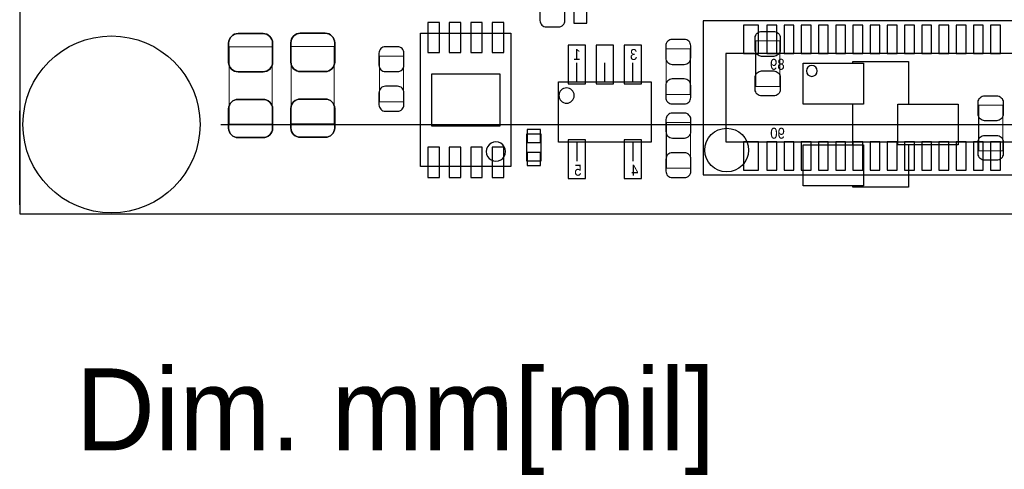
# Model space of a CAD drawing. Extents: x -11.4 to 75.8, y -7.3 to 45.
# Tile 2 of 13: x 6 to 28.9, y -5.9 to 4.5. Entities that reach past the tile are written whole.
import ezdxf
from ezdxf.enums import TextEntityAlignment as Align

# ---------------------------------------------------------------- set-up
doc = ezdxf.new("R2010")
doc.units = 0
for name, color, linetype in [('BG_DIMENSION', 1, 'CONTINUOUS'), ('BG_OUTLINE', 3, 'CONTINUOUS'), ('PG_ASSEMBLY_BOTTOM', 40, 'CONTINUOUS'), ('PG_ASSEMBLY_TOP', 43, 'CONTINUOUS'), ('PIN_BOTTOM', 2, 'CONTINUOUS'), ('PIN_TOP', 171, 'CONTINUOUS')]:
    doc.layers.add(name, color=color, linetype=linetype)

msp = doc.modelspace()

# ---------------------------------------------------------------- linework, layer by layer
at = {"layer": 'BG_DIMENSION'}
msp.add_lwpolyline([(10.705592, 2.0828), (68.806568, 2.0828)], dxfattribs=at)
at = {"layer": 'BG_OUTLINE'}
msp.add_lwpolyline([(6.031992, 30.1117), (6.031992, 0), (61.210952, 0), (61.210952, 30.1117)], close=True, dxfattribs=at)
msp.add_lwpolyline([(6.031992, 30.1117), (6.031992, 0), (61.210952, 0), (61.210952, 30.1117)], close=True, dxfattribs=at)
msp.add_lwpolyline([(6.031992, 0.20828), (6.031992, 2.400554)], dxfattribs=at)
at = {"layer": 'PG_ASSEMBLY_BOTTOM'}
for points in [[(42.71137, 4.49326), (21.91512, 4.49326), (21.91512, 0.91186), (42.71137, 0.91186), (42.71137, 4.49326)], [(17.4498, 1.10236), (15.35176, 1.10236), (15.35176, 4.20116), (17.4498, 4.20116), (17.4498, 1.10236)], [(42.181272, 3.73126), (22.445472, 3.73126), (22.445472, 1.67386), (42.181272, 1.67386), (42.181272, 3.73126)], [(18.98142, 3.058922), (18.98142, 3.516122)], [(19.63166, 3.058922), (19.63166, 3.516122)], [(20.2819, 3.058922), (20.2819, 3.516122)], [(18.556478, 3.073146), (20.706588, 3.073146), (20.706588, 1.673098), (18.556478, 1.673098), (18.556478, 3.073146)], [(18.98142, 1.687322), (18.98142, 1.230122)], [(20.2819, 1.687322), (20.2819, 1.230122)]]:
    msp.add_lwpolyline(points, dxfattribs=at)
at = {"layer": 'PG_ASSEMBLY_BOTTOM', "const_width": 0.024892}
for points in [[(11.898884, 3.884422), (10.898632, 3.884422), (10.898632, 2.084578), (11.898884, 2.084578), (11.898884, 3.884422)], [(13.344144, 3.891788), (12.343892, 3.891788), (12.343892, 2.091944), (13.344144, 2.091944), (13.344144, 3.891788)], [(14.952218, 3.669538), (14.392402, 3.669538), (14.392402, 2.609342), (14.952218, 2.609342), (14.952218, 3.669538)], [(21.059394, 2.779014), (21.61921, 2.779014), (21.61921, 3.83921), (21.059394, 3.83921), (21.059394, 2.779014)], [(21.622004, 2.124456), (21.062188, 2.124456), (21.062188, 1.06426), (21.622004, 1.06426), (21.622004, 2.124456)]]:
    msp.add_lwpolyline(points, dxfattribs=at)
at = {"layer": 'PG_ASSEMBLY_BOTTOM'}
msp.add_lwpolyline([(18.92046, 2.754122, 1), (18.56486, 2.754122, 1), (18.92046, 2.754122)], format="xyb", dxfattribs=at)
msp.add_lwpolyline([(18.1483, 1.23063), (17.8181, 1.23063), (17.8181, 1.86055), (18.1483, 1.86055)], close=True, dxfattribs=at)
msp.add_lwpolyline([(17.325594, 1.451864, 1), (16.875966, 1.451656, 1)], format="xyb", close=True, dxfattribs=at)
at = {"layer": 'PG_ASSEMBLY_TOP', "const_width": 0.024892}
for points in [[(10.898632, 3.884422), (11.898884, 3.884422), (11.898884, 2.084578), (10.898632, 2.084578), (10.898632, 3.884422)], [(12.343892, 3.891788), (13.344144, 3.891788), (13.344144, 2.091944), (12.343892, 2.091944), (12.343892, 3.891788)], [(23.137622, 4.025138), (23.697438, 4.025138), (23.697438, 2.964942), (23.137622, 2.964942), (23.137622, 4.025138)], [(28.320492, 2.527808), (28.880308, 2.527808), (28.880308, 1.467612), (28.320492, 1.467612), (28.320492, 2.527808)]]:
    msp.add_lwpolyline(points, dxfattribs=at)
at = {"layer": 'PG_ASSEMBLY_TOP'}
msp.add_lwpolyline([(26.693876, 3.541522), (26.693876, 2.55651), (27.843988, 2.55651), (27.843988, 1.60655), (26.693876, 1.60655), (26.693876, 0.621538), (25.393904, 0.621538), (25.393904, 0.65659), (24.243792, 0.65659), (24.243792, 1.60655), (25.393904, 1.60655), (25.393904, 2.55651), (24.243792, 2.55651), (24.243792, 3.50647), (25.393904, 3.50647), (25.393904, 3.541522)], close=True, dxfattribs=at)
msp.add_lwpolyline([(24.57069, 3.32613, 1), (24.31669, 3.32613, 1), (24.57069, 3.32613)], format="xyb", dxfattribs=at)
at = {"layer": 'PIN_BOTTOM'}
for points in [[(18.703798, 4.497832), (18.703798, 4.77774, 0.414846), (18.553684, 4.927854), (18.273776, 4.927854, 0.414846), (18.123662, 4.77774), (18.123662, 4.497832, 0.414846), (18.273776, 4.347718), (18.553684, 4.347718, 0.414846)], [(10.888726, 3.974592), (10.888726, 3.524504, 0.414414), (11.10869, 3.30454), (11.688826, 3.30454, 0.414414), (11.90879, 3.524504), (11.90879, 3.974592, 0.414414), (11.688826, 4.194556), (11.10869, 4.194556, 0.414414)], [(12.333986, 3.981958), (12.333986, 3.53187, 0.414414), (12.55395, 3.311906), (13.134086, 3.311906, 0.414414), (13.35405, 3.53187), (13.35405, 3.981958, 0.414414), (13.134086, 4.201922), (12.55395, 4.201922, 0.414414)], [(21.049234, 3.90906), (21.049234, 3.629152, 0.414846), (21.199348, 3.479038), (21.479256, 3.479038, 0.414846), (21.62937, 3.629152), (21.62937, 3.90906, 0.414846), (21.479256, 4.059174), (21.199348, 4.059174, 0.414846)], [(14.382242, 3.739388), (14.382242, 3.45948, 0.414846), (14.532356, 3.309366), (14.812264, 3.309366, 0.414846), (14.962378, 3.45948), (14.962378, 3.739388, 0.414846), (14.812264, 3.889502), (14.532356, 3.889502, 0.414846)], [(21.62937, 2.709164), (21.62937, 2.989072, 0.414846), (21.479256, 3.139186), (21.199348, 3.139186, 0.414846), (21.049234, 2.989072), (21.049234, 2.709164, 0.414846), (21.199348, 2.55905), (21.479256, 2.55905, 0.414846)], [(14.962378, 2.539492), (14.962378, 2.8194, 0.414846), (14.812264, 2.969514), (14.532356, 2.969514, 0.414846), (14.382242, 2.8194), (14.382242, 2.539492, 0.414846), (14.532356, 2.389378), (14.812264, 2.389378, 0.414846)], [(11.90879, 1.994408), (11.90879, 2.444496, 0.414414), (11.688826, 2.66446), (11.10869, 2.66446, 0.414414), (10.888726, 2.444496), (10.888726, 1.994408, 0.414414), (11.10869, 1.774444), (11.688826, 1.774444, 0.414414)], [(13.35405, 2.001774), (13.35405, 2.451862, 0.414414), (13.134086, 2.671826), (12.55395, 2.671826, 0.414414), (12.333986, 2.451862), (12.333986, 2.001774, 0.414414), (12.55395, 1.78181), (13.134086, 1.78181, 0.414414)], [(21.052028, 2.194306), (21.052028, 1.914398, 0.414846), (21.202142, 1.764284), (21.48205, 1.764284, 0.414846), (21.632164, 1.914398), (21.632164, 2.194306, 0.414846), (21.48205, 2.34442), (21.202142, 2.34442, 0.414846)], [(21.632164, 0.99441), (21.632164, 1.274318, 0.414846), (21.48205, 1.424432), (21.202142, 1.424432, 0.414846), (21.052028, 1.274318), (21.052028, 0.99441, 0.414846), (21.202142, 0.844296), (21.48205, 0.844296, 0.414846)]]:
    msp.add_lwpolyline(points, format="xyb", close=True, dxfattribs=at)
for points in [[(18.9103, 4.437126), (19.2151, 4.437126), (19.2151, 4.741926), (18.9103, 4.741926)], [(15.51686, 3.75158), (15.7861, 3.75158), (15.7861, 4.45262), (15.51686, 4.45262)], [(16.01724, 3.75158), (16.28648, 3.75158), (16.28648, 4.45262), (16.01724, 4.45262)], [(16.51508, 3.75158), (16.78432, 3.75158), (16.78432, 4.45262), (16.51508, 4.45262)], [(17.01546, 3.75158), (17.2847, 3.75158), (17.2847, 4.45262), (17.01546, 4.45262)], [(23.207472, 3.72745), (23.207472, 4.38785), (22.851872, 4.38785), (22.851872, 3.72745)], [(23.626572, 3.72745), (23.626572, 4.38785), (23.397972, 4.38785), (23.397972, 3.72745)], [(24.026622, 3.72745), (24.026622, 4.38785), (23.798022, 4.38785), (23.798022, 3.72745)], [(24.426672, 3.72745), (24.426672, 4.38785), (24.198072, 4.38785), (24.198072, 3.72745)], [(24.826722, 3.72745), (24.826722, 4.38785), (24.598122, 4.38785), (24.598122, 3.72745)], [(25.226772, 3.72745), (25.226772, 4.38785), (24.998172, 4.38785), (24.998172, 3.72745)], [(25.626822, 3.72745), (25.626822, 4.38785), (25.398222, 4.38785), (25.398222, 3.72745)], [(26.026872, 3.72745), (26.026872, 4.38785), (25.798272, 4.38785), (25.798272, 3.72745)], [(26.426922, 3.72745), (26.426922, 4.38785), (26.198322, 4.38785), (26.198322, 3.72745)], [(26.826972, 3.72745), (26.826972, 4.38785), (26.598372, 4.38785), (26.598372, 3.72745)], [(27.227022, 3.72745), (27.227022, 4.38785), (26.998422, 4.38785), (26.998422, 3.72745)], [(27.627072, 3.72745), (27.627072, 4.38785), (27.398472, 4.38785), (27.398472, 3.72745)], [(28.027122, 3.72745), (28.027122, 4.38785), (27.798522, 4.38785), (27.798522, 3.72745)], [(28.427172, 3.72745), (28.427172, 4.38785), (28.198572, 4.38785), (28.198572, 3.72745)], [(28.827222, 3.72745), (28.827222, 4.38785), (28.598622, 4.38785), (28.598622, 3.72745)], [(18.781395, 3.922903), (18.781395, 3.022981), (19.181445, 3.022981), (19.181445, 3.922903)], [(19.431635, 3.922903), (19.431635, 3.022981), (19.831685, 3.022981), (19.831685, 3.922903)], [(20.081875, 3.922903), (20.081875, 3.022981), (20.481925, 3.022981), (20.481925, 3.922903)], [(15.60068, 3.2512), (15.60068, 2.05232), (17.20088, 2.05232), (17.20088, 3.2512)], [(17.8308, 1.660144), (18.1356, 1.660144), (18.1356, 1.964944), (17.8308, 1.964944)], [(18.781395, 1.723263), (18.781395, 0.823341), (19.181445, 0.823341), (19.181445, 1.723263)], [(20.081875, 1.723263), (20.081875, 0.823341), (20.481925, 0.823341), (20.481925, 1.723263)], [(23.207472, 1.01727), (23.207472, 1.67767), (22.851872, 1.67767), (22.851872, 1.01727)], [(23.626572, 1.01727), (23.626572, 1.67767), (23.397972, 1.67767), (23.397972, 1.01727)], [(24.026622, 1.01727), (24.026622, 1.67767), (23.798022, 1.67767), (23.798022, 1.01727)], [(24.426672, 1.01727), (24.426672, 1.67767), (24.198072, 1.67767), (24.198072, 1.01727)], [(24.826722, 1.01727), (24.826722, 1.67767), (24.598122, 1.67767), (24.598122, 1.01727)], [(25.226772, 1.01727), (25.226772, 1.67767), (24.998172, 1.67767), (24.998172, 1.01727)], [(25.626822, 1.01727), (25.626822, 1.67767), (25.398222, 1.67767), (25.398222, 1.01727)], [(26.026872, 1.01727), (26.026872, 1.67767), (25.798272, 1.67767), (25.798272, 1.01727)], [(26.426922, 1.01727), (26.426922, 1.67767), (26.198322, 1.67767), (26.198322, 1.01727)], [(26.826972, 1.01727), (26.826972, 1.67767), (26.598372, 1.67767), (26.598372, 1.01727)], [(27.227022, 1.01727), (27.227022, 1.67767), (26.998422, 1.67767), (26.998422, 1.01727)], [(27.627072, 1.01727), (27.627072, 1.67767), (27.398472, 1.67767), (27.398472, 1.01727)], [(28.027122, 1.01727), (28.027122, 1.67767), (27.798522, 1.67767), (27.798522, 1.01727)], [(28.427172, 1.01727), (28.427172, 1.67767), (28.198572, 1.67767), (28.198572, 1.01727)], [(28.827222, 1.01727), (28.827222, 1.67767), (28.598622, 1.67767), (28.598622, 1.01727)], [(15.51686, 0.8509), (15.7861, 0.8509), (15.7861, 1.55194), (15.51686, 1.55194)], [(16.01724, 0.8509), (16.28648, 0.8509), (16.28648, 1.55194), (16.01724, 1.55194)], [(16.51508, 0.8509), (16.78432, 0.8509), (16.78432, 1.55194), (16.51508, 1.55194)], [(17.01546, 0.8509), (17.2847, 0.8509), (17.2847, 1.55194), (17.01546, 1.55194)], [(17.8308, 1.126236), (18.1356, 1.126236), (18.1356, 1.431036), (17.8308, 1.431036)]]:
    msp.add_lwpolyline(points, close=True, dxfattribs=at)
msp.add_circle((8.165592, 2.0828), 2.0574, dxfattribs=at)
at = {"layer": 'PIN_TOP'}
for points in [[(11.90879, 3.974592), (11.90879, 3.524504, -0.414414), (11.688826, 3.30454), (11.10869, 3.30454, -0.414414), (10.888726, 3.524504), (10.888726, 3.974592, -0.414414), (11.10869, 4.194556), (11.688826, 4.194556, -0.414414)], [(13.35405, 3.981958), (13.35405, 3.53187, -0.414414), (13.134086, 3.311906), (12.55395, 3.311906, -0.414414), (12.333986, 3.53187), (12.333986, 3.981958, -0.414414), (12.55395, 4.201922), (13.134086, 4.201922, -0.414414)], [(23.707598, 4.094988), (23.707598, 3.81508, -0.414846), (23.557484, 3.664966), (23.277576, 3.664966, -0.414846), (23.127462, 3.81508), (23.127462, 4.094988, -0.414846), (23.277576, 4.245102), (23.557484, 4.245102, -0.414846)], [(23.127462, 2.895092), (23.127462, 3.175, -0.414846), (23.277576, 3.325114), (23.557484, 3.325114, -0.414846), (23.707598, 3.175), (23.707598, 2.895092, -0.414846), (23.557484, 2.744978), (23.277576, 2.744978, -0.414846)], [(28.890468, 2.597658), (28.890468, 2.31775, -0.414846), (28.740354, 2.167636), (28.460446, 2.167636, -0.414846), (28.310332, 2.31775), (28.310332, 2.597658, -0.414846), (28.460446, 2.747772), (28.740354, 2.747772, -0.414846)], [(10.888726, 1.994408), (10.888726, 2.444496, -0.414414), (11.10869, 2.66446), (11.688826, 2.66446, -0.414414), (11.90879, 2.444496), (11.90879, 1.994408, -0.414414), (11.688826, 1.774444), (11.10869, 1.774444, -0.414414)], [(12.333986, 2.001774), (12.333986, 2.451862, -0.414414), (12.55395, 2.671826), (13.134086, 2.671826, -0.414414), (13.35405, 2.451862), (13.35405, 2.001774, -0.414414), (13.134086, 1.78181), (12.55395, 1.78181, -0.414414)], [(28.310332, 1.397762), (28.310332, 1.67767, -0.414846), (28.460446, 1.827784), (28.740354, 1.827784, -0.414846), (28.890468, 1.67767), (28.890468, 1.397762, -0.414846), (28.740354, 1.247648), (28.460446, 1.247648, -0.414846)]]:
    msp.add_lwpolyline(points, format="xyb", close=True, dxfattribs=at)
for points in [[(24.243792, 3.50647), (25.64384, 3.50647), (25.64384, 2.55651), (24.243792, 2.55651)], [(26.44394, 2.55651), (27.843988, 2.55651), (27.843988, 1.60655), (26.44394, 1.60655)], [(24.243792, 1.60655), (25.64384, 1.60655), (25.64384, 0.65659), (24.243792, 0.65659)]]:
    msp.add_lwpolyline(points, close=True, dxfattribs=at)
for centre, radius in [((8.165592, 2.0828), 2.0574), ((22.46503, 1.48463), 0.508)]:
    msp.add_circle(centre, radius, dxfattribs=at)

# ---------------------------------------------------------------- texts
at = {"layer": 'BG_DIMENSION'}
msp.add_text('Dim. mm[mil]', height=1.905, dxfattribs=at).set_placement((7.336028, -5.496306))
at = {"layer": 'PG_ASSEMBLY_BOTTOM', "text_generation_flag": 2, "width": 0.9}
for s, p in [('1', (18.982182, 3.581146)), ('3', (20.302982, 3.581146)), ('5', (19.007582, 0.888746)), ('4', (20.328382, 0.888746))]:
    msp.add_text(s, height=0.254, dxfattribs=at).set_placement(p, align=Align.CENTER)
for s, p in [('89', (23.811992, 3.3528)), ('90', (23.817072, 1.75006))]:
    msp.add_text(s, height=0.254, dxfattribs=at).set_placement(p)

doc.saveas('drawing.dxf')
